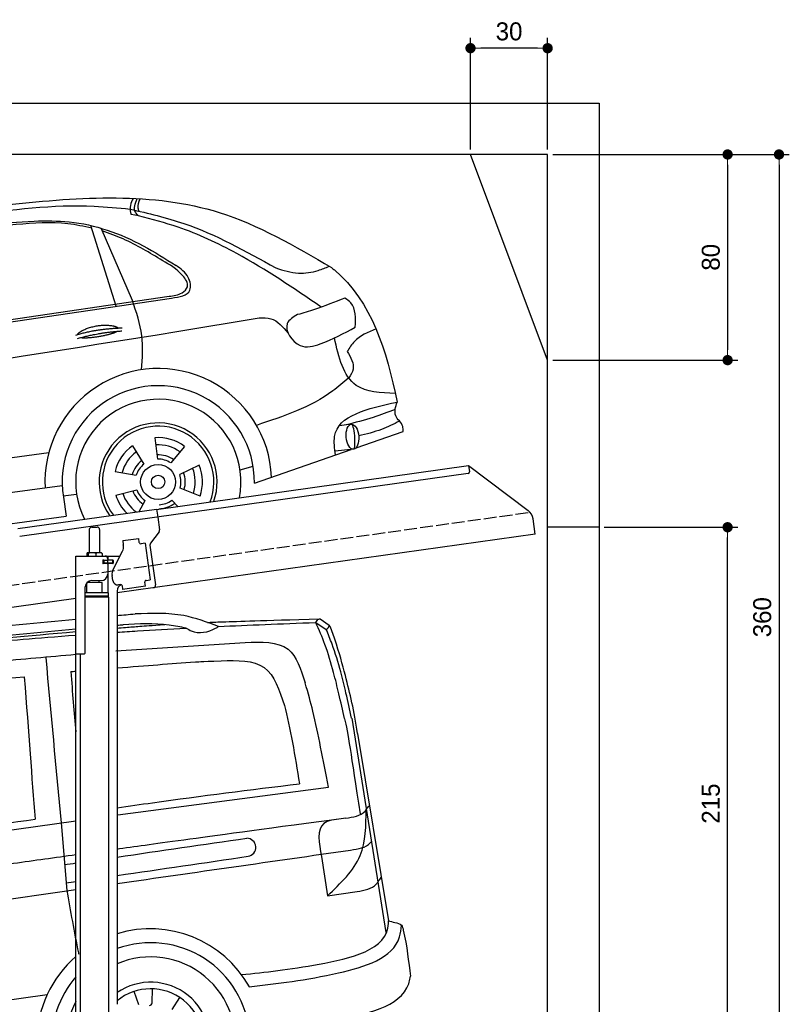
# Model space of a CAD drawing. Extents: x -311 to 6440, y -894 to 5974.
# Tile 5 of 5: x 3446 to 6440, y 2144 to 5974. Entities that reach past the tile are written whole.
import ezdxf

# ---------------------------------------------------------------- set-up
doc = ezdxf.new("R2010")
doc.units = 0
doc.header["$LTSCALE"] = 10
doc.header["$MEASUREMENT"] = 0
doc.linetypes.add('GEN3', pattern=[6.25, 5, -1.25])
doc.layers.get('0').update_dxf_attribs({"linetype": 'CONTINUOUS'})
doc.layers.get('DEFPOINTS').update_dxf_attribs({"linetype": 'CONTINUOUS'})
for name, color, linetype in [('3', 6, 'GEN3'), ('CAR', 1, 'CONTINUOUS'), ('SICHTBARE_KANTEN_DIN_', 7, 'CONTINUOUS')]:
    doc.layers.add(name, color=color, linetype=linetype)
doc.layers.add('AM_0', color=7, linetype='CONTINUOUS', lineweight=30)
doc.layers.add('AM_5', color=3, linetype='CONTINUOUS', lineweight=15)
doc.dimstyles.new('KLAUS_DXF', dxfattribs={"dimscale": 20, "dimtxt": 3.5, "dimasz": 2, "dimexe": 2, "dimexo": 1, "dimgap": 1.5, "dimtad": 1, "dimlfac": 0.1, "dimdsep": 46, "dimtxsty": 'STANDARD', "dimblk": 'DOT', "dimcen": 2, "dimclrd": 256, "dimclre": 256, "dimclrt": 2, "dimadec": 0, "dimazin": 0, "dimtfac": 1, "dimtmove": 2, "dimatfit": 3, "dimfxl": 1, "dimtolj": 1, "dimarcsym": 0})

# ---------------------------------------------------------------- blocks, each defined once
blk = doc.blocks.new('_DOT')
at = {"color": 0, "linetype": 'ByBlock'}
blk.add_line((-0.5, 0), (-1, 0), dxfattribs=at)
at = {"color": 0, "linetype": 'ByBlock', "const_width": 0.5}
blk.add_lwpolyline([(-0.25, 0, 1), (0.25, 0, 1)], format="xyb", close=True, dxfattribs=at)
blk = doc.blocks.new('*D5')
at = {"layer": 'AM_5', "lineweight": -2, "transparency": 16777216}
for p, q in [((5199.5, 5470), (5199.5, 5903.4)), ((5499.5, 5470), (5499.5, 5903.4)), ((5459.5, 5863.4), (5239.5, 5863.4))]:
    blk.add_line(p, q, dxfattribs=at)
at = {"layer": 'DEFPOINTS', "color": 0, "transparency": 16777216}
for p in [(5199.5, 5863.4), (5199.5, 5450), (5499.5, 5450)]:
    blk.add_point(p, dxfattribs=at)
at = {"layer": 'AM_5', "lineweight": -2, "transparency": 16777216, "xscale": 40, "yscale": 40, "zscale": 40, "rotation": 180}
blk.add_blockref('_DOT', (5199.5, 5863.4), dxfattribs=at)
at = {"layer": 'AM_5', "lineweight": -2, "transparency": 16777216, "xscale": 40, "yscale": 40, "zscale": 40}
blk.add_blockref('_DOT', (5499.5, 5863.4), dxfattribs=at)
at = {"layer": 'AM_5', "color": 2, "transparency": 16777216, "insert": (5349.5, 5928.4), "char_height": 70, "attachment_point": 5}
blk.add_mtext('\\A1;30', dxfattribs=at)
blk = doc.blocks.new('*D7')
at = {"layer": 'AM_5', "lineweight": -2, "transparency": 16777216}
for p, q in [((5519.5, 5450), (6239.5, 5450)), ((6199.5, 5410), (6199.5, 4690)), ((5519.5, 4650), (6239.5, 4650))]:
    blk.add_line(p, q, dxfattribs=at)
at = {"layer": 'DEFPOINTS', "color": 0, "transparency": 16777216}
for p in [(5499.5, 5450), (5499.5, 4650), (6199.5, 4650)]:
    blk.add_point(p, dxfattribs=at)
at = {"layer": 'AM_5', "lineweight": -2, "transparency": 16777216, "xscale": 40, "yscale": 40, "zscale": 40}
for p, rotation in [((6199.5, 5450), 90), ((6199.5, 4650), 270)]:
    blk.add_blockref('_DOT', p, dxfattribs=dict(at, rotation=rotation))
at = {"layer": 'AM_5', "color": 2, "transparency": 16777216, "insert": (6134.5, 5050), "char_height": 70, "attachment_point": 5, "rotation": 90}
blk.add_mtext('\\A1;80', dxfattribs=at)
blk = doc.blocks.new('*D9')
at = {"layer": 'AM_5', "lineweight": -2, "transparency": 16777216}
for p, q in [((179.5, 2850), (-240.5, 2850)), ((-200.5, 1890), (-200.5, 2810)), ((5479.5, 1850), (-240.5, 1850))]:
    blk.add_line(p, q, dxfattribs=at)
at = {"layer": 'DEFPOINTS', "color": 0, "transparency": 16777216}
for p in [(-200.5, 2850), (199.5, 2850), (5499.5, 1850)]:
    blk.add_point(p, dxfattribs=at)
at = {"layer": 'AM_5', "lineweight": -2, "transparency": 16777216, "xscale": 40, "yscale": 40, "zscale": 40}
for p, rotation in [((-200.5, 2850), 90), ((-200.5, 1850), 270)]:
    blk.add_blockref('_DOT', p, dxfattribs=dict(at, rotation=rotation))
at = {"layer": 'AM_5', "color": 2, "transparency": 16777216, "insert": (-265.5, 2350), "char_height": 70, "attachment_point": 5, "rotation": 90}
blk.add_mtext('\\A1;100', dxfattribs=at)
blk = doc.blocks.new('*D10')
at = {"layer": 'AM_5', "lineweight": -2, "transparency": 16777216}
for p, q in [((5719.5, 4000), (6239.5, 4000)), ((6199.5, 1890), (6199.5, 3960)), ((6219.5, 1850), (6239.5, 1850))]:
    blk.add_line(p, q, dxfattribs=at)
at = {"layer": 'DEFPOINTS', "color": 0, "transparency": 16777216}
for p in [(5699.5, 4000), (6199.5, 4000), (6199.5, 1850)]:
    blk.add_point(p, dxfattribs=at)
at = {"layer": 'AM_5', "lineweight": -2, "transparency": 16777216, "xscale": 40, "yscale": 40, "zscale": 40}
for p, rotation in [((6199.5, 4000), 90), ((6199.5, 1850), 270)]:
    blk.add_blockref('_DOT', p, dxfattribs=dict(at, rotation=rotation))
at = {"layer": 'AM_5', "color": 2, "transparency": 16777216, "insert": (6134.5, 2925), "char_height": 70, "attachment_point": 5, "rotation": 90}
blk.add_mtext('\\A1;215', dxfattribs=at)
blk = doc.blocks.new('*D13')
at = {"layer": 'AM_5', "lineweight": -2, "transparency": 16777216}
for p, q in [((5519.5, 5450), (6439.5, 5450)), ((6399.5, 5410), (6399.5, 1890)), ((6019.5, 1850), (6439.5, 1850))]:
    blk.add_line(p, q, dxfattribs=at)
at = {"layer": 'DEFPOINTS', "color": 0, "transparency": 16777216}
for p in [(5499.5, 5450), (5999.5, 1850), (6399.5, 1850)]:
    blk.add_point(p, dxfattribs=at)
at = {"layer": 'AM_5', "lineweight": -2, "transparency": 16777216, "xscale": 40, "yscale": 40, "zscale": 40}
for p, rotation in [((6399.5, 5450), 90), ((6399.5, 1850), 270)]:
    blk.add_blockref('_DOT', p, dxfattribs=dict(at, rotation=rotation))
at = {"layer": 'AM_5', "color": 2, "transparency": 16777216, "insert": (6334.5, 3650), "char_height": 70, "attachment_point": 5, "rotation": 90}
blk.add_mtext('\\A1;360', dxfattribs=at)
blk = doc.blocks.new('Van200_EG')
at = {"layer": 'CAR'}
for p, q in [((30577.2, 3274.5), (30618, 3246.9)), ((30593.7, 3288.9), (30629.8, 3264.3)), ((29798.8, 3163.7), (30302.2, 3196.8)), ((30717.4, 2901.7), (30849.4, 2067.9)), ((30739.2, 2842), (30859.6, 2114.5)), ((29806.7, 2526.4), (30626.6, 2634.3)), ((27323.7, 2171.9), (29644.2, 2503.2)), ((29586.9, 2494.7), (29608.7, 2232.5)), ((29804.2, 2526), (29806.7, 2526.4)), ((30598.8, 2363.8), (30622.8, 2211.6)), ((30622.8, 2211.6), (30738.1, 2227.8)), ((29888.3, 1787), (29871.3, 1839.3)), ((29940.3, 1794.3), (29942.2, 1849.3)), ((27543.2, 1548.8), (29532.8, 1827.8)), ((30018.2, 1769.4), (30048.5, 1815.3))]:
    blk.add_line(p, q, dxfattribs=at)
for centre, radius, start, end in [((30308.6, 2399.7), 35.3, 278.266, 89.7479), ((29933.4, 1641.2), 441.9, 29.2479, 106.9984), ((29935.3, 1643.1), 385.6, 4.5254, 109.8845), ((29933.4, 1641.2), 441.9, 130.8756, 179.48), ((29935, 1643.4), 330.2, 347.4042, 113.3452), ((29935.3, 1643.1), 385.6, 139.032, 183.3106), ((29935, 1643.4), 231.7, 337.9146, 124.3813), ((29935, 1643.4), 206, 333.6849, 129.4239), ((29935, 1643.4), 330.2, 151.7436, 208.2564), ((29930.3, 1794.7), 10, 271.7882, 358)]:
    blk.add_arc(centre, radius, start, end, dxfattribs=at)
for points in [[(29804.2, 3301.7), (29827.5, 3303.7), (29850.8, 3305.7), (29874.2, 3307.7)], [(29804.2, 3263.8), (29811.9, 3264.5), (29819.7, 3265.2), (29827.5, 3265.9)], [(29837.3, 3255.3), (29855.7, 3256.8), (29874.1, 3258.3), (29892.5, 3259.8)], [(29892.5, 3259.8), (29914.2, 3261.2), (29936, 3262.6), (29990.2, 3266.1)], [(30198.6, 3258.8), (30315, 3264.3), (30440.2, 3269.5), (30577.2, 3274.5)], [(29804.2, 3252.5), (29815, 3253.4), (29826.1, 3254.3), (29837.3, 3255.3)], [(29804.2, 3236.6), (29829.6, 3238.3), (29856.1, 3240.1), (29883.8, 3241.9)], [(29883.8, 3241.9), (29944.6, 3245.6), (30007.5, 3249.2), (30073.3, 3252.6)], [(29526.7, 3137.7), (29546.5, 2923.6), (29566.3, 2709.6), (29586.1, 2495.6)], [(29623.8, 3083.4), (29630.5, 3084), (29637.3, 3084.5), (29644.2, 3085.1)], [(29623.8, 3083.4), (29630.6, 3002.4), (29637.4, 2923.9), (29644.2, 2848.6)], [(29443.4, 3062.9), (29460.4, 2841.4), (29471.9, 2671.9), (29486, 2509.3)], [(30455.1, 2952.1), (30478, 2865.6), (30496.6, 2754), (30513.2, 2647)], [(30688.5, 2899.4), (30703.1, 2849.6), (30712.6, 2763.6), (30749.7, 2530)], [(29804.2, 2361.8), (29974.8, 2386.6), (30137.8, 2411.5), (30308.7, 2434.9)], [(29804.2, 2258.9), (30106.7, 2302.3), (30409.3, 2345.7), (30711.9, 2389.1)], [(29599.5, 2332.8), (29614.5, 2334.8), (29629.4, 2336.9), (29644.2, 2339)], [(29804.2, 2290.2), (29976.1, 2315.2), (30143.2, 2339.6), (30313.6, 2364.8)], [(29606.2, 2261.5), (29618.9, 2263.3), (29631.6, 2265.2), (29644.2, 2267)], [(27340.4, 1905.5), (28108.3, 2015.7), (28876.3, 2125.8), (29644.2, 2236)]]:
    blk.add_open_spline(points, degree=3, dxfattribs=at)
for points, knots in [([(30198.6, 3258.8), (30154.1, 3275.5), (30049.9, 3314.6), (29938.2, 3310.2), (29874.2, 3307.7)], [0, 0, 0, 0, 141.325743, 331.027456, 331.027456, 331.027456, 331.027456]), ([(28241.2, 3113.3), (28387, 3133.2), (28707.9, 3176.9), (29174.7, 3243.1), (29497.3, 3274.4), (29644.2, 3287.6)], [0, 0, 0, 0, 441.664894, 971.537427, 1413.986548, 1413.986548, 1413.986548, 1413.986548]), ([(30073.3, 3252.6), (30051.2, 3256.9), (29970.3, 3272.8), (29887.6, 3268.8), (29827.5, 3265.9)], [0, 0, 0, 0, 67.469785, 246.836251, 246.836251, 246.836251, 246.836251]), ([(30073.3, 3252.6), (30079.7, 3248.5), (30112.9, 3227.1), (30164.6, 3237.3), (30195, 3256.5), (30198.6, 3258.8)], [0, 0, 0, 0, 22.595416, 117.648693, 130.804633, 130.804633, 130.804633, 130.804633]), ([(30156.5, 3274.5), (30166.3, 3275.1), (30257.7, 3278.9), (30355.4, 3281.1), (30593.7, 3288.9)], [253.741883, 253.741883, 253.741883, 253.741883, 322.989321, 518.291981, 518.291981, 518.291981, 518.291981]), ([(30577.2, 3274.5), (30580.3, 3280.1), (30584.3, 3287.3), (30591.9, 3288.6), (30593.7, 3288.9)], [0, 0, 0, 0, 17.428486, 22.636983, 22.636983, 22.636983, 22.636983]), ([(30688.2, 2900.4), (30681.4, 2932.8), (30668.7, 2992.9), (30644.5, 3089.3), (30617.2, 3182.9), (30589.6, 3246.1), (30577.2, 3274.5)], [0, 0, 0, 0, 99.320792, 184.369174, 298.124336, 391.159873, 391.159873, 391.159873, 391.159873]), ([(30618, 3246.7), (30621.9, 3250.2), (30627.3, 3255.3), (30629.2, 3262.3), (30629.8, 3264.3)], [0, 0, 0, 0, 15.273627, 21.496643, 21.496643, 21.496643, 21.496643]), ([(30739.2, 2842), (30726.3, 2934), (30702.5, 3030.4), (30663.9, 3174.5), (30637.8, 3249.3), (30629.8, 3264.3)], [0, 0, 0, 0, 234.896423, 370.689504, 421.512982, 421.512982, 421.512982, 421.512982]), ([(28059.6, 3015.8), (28153.3, 3033.9), (28553.4, 3110.3), (29067.5, 3176.3), (29488.3, 3213.8), (29644.2, 3225.3)], [37.963752, 37.963752, 37.963752, 37.963752, 324.409822, 1259.924276, 1590.366794, 1590.366794, 1590.366794, 1590.366794]), ([(28138.7, 3051), (28199.5, 3061.8), (28542.5, 3121), (29023.8, 3183.1), (29445.1, 3221.8), (29644.2, 3238.9)], [171.842484, 171.842484, 171.842484, 171.842484, 357.110137, 1216.113521, 1626.446413, 1626.446413, 1626.446413, 1626.446413]), ([(28297.6, 3085.6), (28427.4, 3105.7), (28729.6, 3152.6), (29178.8, 3206.1), (29498.2, 3236.2), (29644.2, 3249.4)], [0, 0, 0, 0, 394.255479, 917.126864, 1356.81106, 1356.81106, 1356.81106, 1356.81106]), ([(30715.7, 2902.3), (30708.9, 2934.7), (30696.2, 2994.8), (30672.1, 3091.2), (30647.7, 3174.6), (30625.4, 3228.6), (30618, 3246.9)], [0, 0, 0, 0, 99.320792, 184.369174, 298.124336, 359.504265, 359.504265, 359.504265, 359.504265]), ([(30302.2, 3196.8), (30365.9, 3199.1), (30484.9, 3203.2), (30519.3, 3091.4), (30535.3, 3039.5)], [0, 0, 0, 0, 168.99942, 315.572798, 315.572798, 315.572798, 315.572798]), ([(28049.8, 2946.7), (28168.9, 2967.7), (28593.7, 3042.7), (29126.5, 3105.3), (29540, 3141.7), (29644.2, 3150.6)], [0, 0, 0, 0, 362.531789, 1294.156043, 1607.848213, 1607.848213, 1607.848213, 1607.848213]), ([(29804.2, 3097.7), (29861, 3102.1), (29977.5, 3111), (30062.6, 3119.4), (30124.4, 3122.1), (30209.3, 3125.6)], [203.451852, 203.451852, 203.451852, 203.451852, 394.884581, 610.194596, 641.703175, 641.703175, 641.703175, 641.703175]), ([(30209.3, 3125.6), (30272.3, 3127), (30397.3, 3129.8), (30435.9, 3011.1), (30455.1, 2952.1)], [0, 0, 0, 0, 168.99942, 335.779218, 335.779218, 335.779218, 335.779218]), ([(28540.1, 2956.2), (28668.2, 2977.5), (28967.5, 3027.2), (29270.2, 3049.9), (29443.4, 3062.9)], [0, 0, 0, 0, 389.325694, 909.952043, 909.952043, 909.952043, 909.952043]), ([(30626.6, 2634.3), (30604.8, 2744.4), (30580, 2877.2), (30548.3, 2997.9), (30535.3, 3039.5)], [0, 0, 0, 0, 290.459213, 404.432115, 404.432115, 404.432115, 404.432115]), ([(29804.2, 2553.6), (29850.1, 2560.3), (30086.1, 2594.2), (30322.7, 2623.5), (30513.2, 2647)], [132.940063, 132.940063, 132.940063, 132.940063, 272.141647, 848.169641, 848.169641, 848.169641, 848.169641]), ([(30622.8, 2211.6), (30673.9, 2259.9), (30770.8, 2351.5), (30772.4, 2484.1), (30773.2, 2546.8)], [0, 0, 0, 0, 201.341385, 381.716335, 381.716335, 381.716335, 381.716335]), ([(30693.9, 2513.3), (30722.7, 2517.2), (30756, 2521.8), (30777.3, 2552.7), (30784.8, 2561.7), (30784.8, 2561.7)], [0, 0, 0, 0, 79.596131, 92.046017, 111.203029, 111.203029, 111.203029, 111.203029]), ([(28578.6, 2377.9), (28700, 2396.8), (29002, 2443.7), (29304.8, 2484.8), (29486, 2509.3)], [0, 0, 0, 0, 368.478841, 916.844242, 916.844242, 916.844242, 916.844242]), ([(30693.9, 2513.3), (30103.7, 2434.3), (29955.5, 2413.3), (29807.3, 2392.8), (29804.2, 2392.4)], [0, 0, 0, 0, 439.230717, 448.819345, 448.819345, 448.819345, 448.819345]), ([(30676.1, 2510.7), (30649.7, 2507.6), (30575.3, 2498.6), (30589.6, 2416.7), (30598.8, 2363.8)], [0, 0, 0, 0, 70.404192, 199.062703, 199.062703, 199.062703, 199.062703]), ([(30711.9, 2389.1), (30742.9, 2393.7), (30774.3, 2398), (30791.8, 2421), (30793.2, 2423)], [0, 0, 0, 0, 79.596131, 86.822489, 86.822489, 86.822489, 86.822489]), ([(29644.2, 2370.4), (29563.3, 2359.2), (29199.9, 2308.9), (28435.2, 2185.7), (27759.5, 2072.4), (27329.3, 1981)], [610.333286, 610.333286, 610.333286, 610.333286, 855.344026, 1711.653293, 2948.481072, 2948.481072, 2948.481072, 2948.481072]), ([(30738.1, 2227.8), (30766.7, 2233.2), (30800, 2237.8), (30821.3, 2268.7), (30827.8, 2277), (30831.7, 2282)], [0, 0, 0, 0, 79.596131, 92.046017, 111.203029, 111.203029, 111.203029, 111.203029]), ([(29609, 2233.5), (29622.9, 2152.1), (29637.2, 2068.9), (29654.5, 1986.2), (29654.9, 1984.3)], [0, 0, 0, 0, 247.578615, 253.374978, 253.374978, 253.374978, 253.374978]), ([(30288.1, 1904.6), (30380.3, 1914.3), (30567.2, 1934), (30862.8, 2001.8), (30859.7, 2110.7), (30859.6, 2114.5)], [0, 0, 0, 0, 304.498419, 617.213213, 628.527956, 628.527956, 628.527956, 628.527956]), ([(30859.6, 2114.5), (30867.8, 2112), (30884.5, 2106.9), (30912.2, 2101.8), (30930.9, 2021.1), (30938.3, 1956.3), (30945, 1898)], [0, 0, 0, 0, 26.570962, 53.720792, 73.875724, 256.158299, 256.158299, 256.158299, 256.158299]), ([(30318.3, 1857.2), (30428, 1869.9), (30623.5, 1892.5), (30896.1, 1972.4), (30908.6, 2080.8), (30910.4, 2095.9)], [0, 0, 0, 0, 351.757388, 627.204977, 671.745957, 671.745957, 671.745957, 671.745957]), ([(30319.7, 1673.5), (30430.9, 1689), (30636.6, 1717.5), (30929.7, 1788.5), (30944.5, 1894.3), (30945, 1898)], [0, 0, 0, 0, 362.689012, 670.396702, 681.362593, 681.362593, 681.362593, 681.362593])]:
    blk.add_open_spline(points, degree=3, knots=knots, dxfattribs=at)
blk = doc.blocks.new('Car_K')
at = {"layer": 'CAR'}
for p, q in [((6251.6, 3328.5), (6222.3, 3334.3)), ((6164.8, 2977.2), (6066.2, 3291.5)), ((6227.4, 2999.5), (6106, 3280.8)), ((4395.3, 2725.6), (6371, 3016)), ((4457.7, 2723.8), (6379.4, 3009)), ((6400, 2878.8), (6721.1, 2932)), ((7078, 2518.3), (7033.7, 2512.4)), ((7097.5, 2427), (7280.2, 2490.6)), ((6314.8, 2466), (6325.8, 2382.9)), ((6228, 2434.9), (6272.4, 2363.7)), ((6430.7, 2432.2), (6376.7, 2368)), ((6702.2, 2289.4), (7078.6, 2420.4)), ((7088.7, 2421.6), (7015.7, 2413.2)), ((3981.4, 2150.9), (5902.5, 2408.8)), ((6487.1, 2359.3), (6411.4, 2323.1)), ((6646.2, 2340.6), (6697.1, 2356)), ((6160, 2335.1), (6242.5, 2319.9)), ((5954.6, 2278.4), (3966.6, 2017.9)), ((6162.8, 2243), (6244.2, 2263.2)), ((6490.7, 2238.6), (6413, 2270.1)), ((5958.2, 2240.3), (6010.5, 2246.7)), ((5959, 2235.1), (5969.5, 2160.9)), ((6404.1, 2198.9), (6381, 2223.2)), ((6253.6, 2178.8), (6276.6, 2221.2)), ((3987.9, 1892.3), (5969.5, 2160.9))]:
    blk.add_line(p, q, dxfattribs=at)
for radius in [67.9, 26.2]:
    blk.add_circle((6327.5, 2294.1), radius, dxfattribs=at)
for centre, radius, start, end in [((6328.2, 2294.5), 440.8, 2.3474, 183.225), ((6328.2, 2294.5), 373.9, 359.2176, 189.1412), ((6328.2, 2294.5), 321.3, 348.8956, 206.9157), ((6327.5, 2294.1), 229.5, 340.8187, 214.9011), ((6327.5, 2294.1), 216.8, 339.0715, 216.627), ((6327.5, 2294.1), 172.4, 53.2193, 94.2205), ((6327.5, 2294.1), 172.4, 125.2193, 166.2205), ((6327.5, 2294.1), 144.5, 53.86, 93.5798), ((6327.5, 2294.1), 144.5, 125.86, 165.5798), ((6328.2, 2294.5), 104.9, 127.8414, 164.3757), ((6328.2, 2294.5), 104.9, 55.5455, 92.5344), ((6327.5, 2294.1), 88.8, 56.352, 91.0878), ((6327.5, 2294.1), 88.8, 128.352, 163.0878), ((6327.5, 2294.1), 144.5, 341.86, 21.5798), ((6327.5, 2294.1), 172.4, 341.2193, 22.2205), ((6327.5, 2294.1), 88.8, 344.352, 19.0878), ((6328.2, 2294.5), 104.9, 342.9932, 20.0652), ((6327.5, 2294.1), 88.8, 200.352, 235.0878), ((6327.5, 2294.1), 172.4, 197.2193, 225.0433), ((6327.5, 2294.1), 144.5, 197.86, 233.9391), ((6328.2, 2294.5), 104.9, 199.4717, 235.8081), ((6327.5, 2294.1), 88.8, 272.352, 307.0878), ((6328.2, 2294.5), 104.9, 270.9476, 307.6161)]:
    blk.add_arc(centre, radius, start, end, dxfattribs=at)
blk.add_ellipse((7083.4, 2469.9), major_axis=(3.9, -48.6), ratio=0.501954, dxfattribs=at)
blk.add_ellipse((7084.2, 2470), major_axis=(-3.9, 48.6), ratio=0.168571, start_param=3.202195, end_param=6.343787, dxfattribs=at)
for points, degree, knots in [([(4960.4, 3268.4), (5220.3, 3306.4), (5747.3, 3383.4), (6478.6, 3434.2), (6859.6, 3211.3), (7001.7, 3128.2)], 3, [0, 0, 0, 0, 795.09308, 1612.404872, 2098.463299, 2098.463299, 2098.463299, 2098.463299]), ([(5597.3, 3332.3), (5757.8, 3353.3), (5965, 3380.3), (6172, 3360), (6218.7, 3355.4)], 3, [0, 0, 0, 0, 482.524461, 623.054485, 623.054485, 623.054485, 623.054485]), ([(6230.2, 3397), (6226.2, 3388.1), (6218.4, 3370.6), (6217.5, 3347.9), (6221.5, 3336.7), (6222.3, 3334.3)], 3, [0, 0, 0, 0, 29.24014, 57.403103, 64.873278, 64.873278, 64.873278, 64.873278]), ([(6251.6, 3328.5), (6246.9, 3333.1), (6228.6, 3350.7), (6238.7, 3376.8), (6246.3, 3396.3)], 3, [0, 0, 0, 0, 18.755669, 72.745333, 72.745333, 72.745333, 72.745333]), ([(6253.7, 3347.2), (6252.2, 3350.9), (6246.1, 3366.6), (6252.6, 3383), (6257.6, 3395.6)], 3, [0, 0, 0, 0, 11.706548, 49.786773, 49.786773, 49.786773, 49.786773]), ([(6218.7, 3355.4), (6289.3, 3338.9), (6488.9, 3292.1), (6668.7, 3191.7), (6784.9, 3126.8)], 3, [0, 0, 0, 0, 216.617018, 612.994024, 612.994024, 612.994024, 612.994024]), ([(4486.6, 2990.7), (4545.8, 3035.8), (4651.4, 3116.2), (4859.3, 3171.2), (5126.1, 3235.8), (5464.3, 3284.2), (5722.9, 3301), (5845.3, 3309)], 3, [0, 0, 0, 0, 220.805775, 393.417908, 637.451139, 1046.907631, 1414.974246, 1414.974246, 1414.974246, 1414.974246]), ([(6069.6, 3280.7), (6038.8, 3288), (5942.4, 3308.2), (5768.6, 3294.5), (5586.9, 3281.8), (5471.6, 3269.2), (5429.6, 3264.6)], 3, [41.799079, 41.799079, 41.799079, 41.799079, 136.523198, 337.310325, 558.263041, 685.022454, 685.022454, 685.022454, 685.022454]), ([(5845.3, 3309), (5891.1, 3309.7), (6037.8, 3311.7), (6228.6, 3242.9), (6355.3, 3162.5), (6397.2, 3136)], 3, [0, 0, 0, 0, 136.913576, 439.008029, 587.851019, 587.851019, 587.851019, 587.851019]), ([(6962, 2973.9), (6854.9, 3047), (6678.6, 3167.2), (6435.7, 3281.1), (6303.2, 3315.2), (6251.6, 3328.5)], 3, [0, 0, 0, 0, 388.888323, 639.530882, 799.103011, 799.103011, 799.103011, 799.103011]), ([(6345.3, 3154.6), (6295.1, 3185.2), (6220, 3230.8), (6137.6, 3260.7), (6110.4, 3270.6)], 3, [0, 0, 0, 0, 175.790338, 262.536589, 262.536589, 262.536589, 262.536589]), ([(6371, 3016), (6388.2, 3018.1), (6415.7, 3021.6), (6452, 3057), (6412.6, 3116.7), (6372.3, 3139.4), (6345.3, 3154.6)], 3, [0, 0, 0, 0, 51.553973, 82.995085, 130.366625, 226.749074, 226.749074, 226.749074, 226.749074]), ([(6379.4, 3009), (6410.9, 3013.8), (6462.8, 3021.8), (6447.5, 3100.7), (6415.4, 3123.2), (6397.2, 3136)], 3, [0, 0, 0, 0, 78.119579, 128.2441, 194.566021, 194.566021, 194.566021, 194.566021]), ([(6784.9, 3126.8), (6814.2, 3117.2), (6868.4, 3099.5), (6941.3, 3111.8), (6979.4, 3127.2), (6993.7, 3132.9)], 3, [0, 0, 0, 0, 91.341985, 168.592505, 214.832146, 214.832146, 214.832146, 214.832146]), ([(7001.7, 3128.2), (7005.6, 3125), (7157.9, 3000.5), (7215.5, 2805.5), (7257.5, 2604.7)], 3, [0, 0, 0, 0, 15.036615, 589.271901, 589.271901, 589.271901, 589.271901]), ([(6263.4, 2730.5), (6266.6, 2774.9), (6273.1, 2867), (6243, 2954.3), (6227.4, 2999.5)], 3, [0, 0, 0, 0, 132.240957, 273.943093, 273.943093, 273.943093, 273.943093]), ([(7053.5, 3009.3), (7014.7, 2993.7), (6954.4, 2969.4), (6892.1, 2951.2), (6870, 2944.7)], 3, [0, 0, 0, 0, 125.442917, 194.674449, 194.674449, 194.674449, 194.674449]), ([(7094.4, 2896), (7096, 2931.7), (7098.1, 2978.9), (7062.2, 3003.4), (7053.5, 3009.3)], 3, [0, 0, 0, 0, 95.768478, 126.246125, 126.246125, 126.246125, 126.246125]), ([(6721.1, 2932), (6736.6, 2932.4), (6782.5, 2933.5), (6813.2, 2896.8), (6833.7, 2872.3)], 3, [0, 0, 0, 0, 44.647461, 133.10462, 133.10462, 133.10462, 133.10462]), ([(6870, 2944.7), (6852.9, 2934.7), (6803.9, 2906.2), (6870.6, 2803.9), (6984.7, 2837.1), (7050.9, 2872.6), (7094.4, 2896)], 3, [0, 0, 0, 0, 52.903265, 151.334808, 229.980054, 381.029092, 381.029092, 381.029092, 381.029092]), ([(3091.3, 2219.7), (3169.4, 2269.8), (3429.6, 2436.6), (4576, 2588.6), (5593.2, 2750.5), (6400, 2878.8)], 3, [0, 0, 0, 0, 276.230985, 920.854723, 3391.651354, 3391.651354, 3391.651354, 3391.651354]), ([(6014.1, 2867), (6017.5, 2875.2), (6041.7, 2892.6), (6095.5, 2909.5), (6142.4, 2906.4), (6167.5, 2897.5), (6172.8, 2892.9), (6173, 2892.7)], 5, [0.0314681, 0.0314681, 0.0314681, 0.0314681, 0.0314681, 0.0314681, 0.300106, 0.500106, 0.5095952, 0.5095952, 0.5095952, 0.5095952, 0.5095952, 0.5095952]), ([(6169.7, 2880.1), (6166.3, 2877.9), (6149.5, 2869.6), (6116.3, 2861), (6070, 2853.2), (6038.6, 2852.3), (6025.3, 2854.9)], 5, [0.6133618, 0.6133618, 0.6133618, 0.6133618, 0.6133618, 0.6133618, 0.700106, 0.9252293, 0.9252293, 0.9252293, 0.9252293, 0.9252293, 0.9252293]), ([(7175.1, 2889.2), (7144, 2876.3), (7097.8, 2857.1), (7072, 2815.5), (7063.5, 2801.9)], 3, [0, 0, 0, 0, 97.204919, 144.463419, 144.463419, 144.463419, 144.463419]), ([(7250.4, 2638), (7193.2, 2640.7), (7061.6, 2646.7), (7030.5, 2779.2), (7013, 2854.2)], 3, [0, 0, 0, 0, 155.770402, 358.836919, 358.836919, 358.836919, 358.836919]), ([(7063.5, 2801.9), (7077, 2778.2), (7097.4, 2742.3), (7076.2, 2709.6), (7069, 2698.4)], 3, [0, 0, 0, 0, 73.173803, 110.898164, 110.898164, 110.898164, 110.898164]), ([(7069, 2698.4), (7048.7, 2681), (6945.9, 2592.6), (6815.2, 2549.1), (6710.3, 2514.2)], 3, [0, 0, 0, 0, 79.931742, 405.379961, 405.379961, 405.379961, 405.379961]), ([(7017.6, 2399.2), (7014.1, 2424.5), (6997.2, 2547.2), (7142.3, 2579.3), (7257.5, 2604.7)], 3, [0, 0, 0, 0, 72.166123, 349.847067, 349.847067, 349.847067, 349.847067]), ([(7280.2, 2490.6), (7280.4, 2497.2), (7281.2, 2520.9), (7239.5, 2549.6), (7251.4, 2586), (7257.5, 2604.7)], 3, [0, 0, 0, 0, 19.254038, 69.185953, 122.618833, 122.618833, 122.618833, 122.618833]), ([(7249.7, 2576.3), (7221.3, 2565.4), (7158.7, 2541.4), (7093.9, 2524.8), (7058.5, 2515.7)], 3, [0, 0, 0, 0, 91.392243, 200.73761, 200.73761, 200.73761, 200.73761]), ([(7266.4, 2530.5), (7243.6, 2519.1), (7192.9, 2493.8), (7137.9, 2480.2), (7107.7, 2472.8)], 3, [0, 0, 0, 0, 76.497102, 169.362963, 169.362963, 169.362963, 169.362963])]:
    blk.add_open_spline(points, degree=degree, knots=knots, dxfattribs=at)
for points in [[(6008.1, 2865), (6081.4, 2889.7), (6187.9, 2893.3)], [(6014.6, 2851.8), (6086.7, 2874), (6187, 2881.6)]]:
    blk.add_open_spline(points, degree=2, dxfattribs=at)

msp = doc.modelspace()

# ---------------------------------------------------------------- linework, layer by layer
for p, q in [((-0.481, 5650.005), (5699.503, 5650.005)), ((5699.503, 5650.005), (5699.503, 1850.005)), ((5499.51, 4650.005), (5199.51, 5450.005)), ((3978.526, 4069.409), (5191.605, 4239.896)), ((5191.605, 4239.896), (5195.084, 4215.139)), ((5191.605, 4239.896), (5423.542, 4065.119)), ((5190.829, 4209.492), (3979.731, 4039.283)), ((3438.691, 3994.55), (3978.387, 4070.399)), ((3978.387, 4070.399), (3982.702, 4039.701)), ((3979.731, 4039.283), (3445.976, 3964.269)), ((3982.702, 4039.701), (3989.78, 3989.338)), ((5451.216, 3973.433), (5442.964, 4032.146)), ((3716.715, 3990.64), (3716.715, 3900.64)), ((3726.715, 4000.64), (3746.715, 4000.64)), ((3756.715, 3990.64), (3756.715, 3900.64)), ((5699.503, 4000.005), (5499.51, 4000.005)), ((5451.216, 3973.433), (3824.715, 3744.844)), ((3846.658, 3947.873), (3909.044, 3956.641)), ((3846.658, 3947.873), (3848.884, 3932.029)), ((3911.271, 3940.797), (3909.044, 3956.641)), ((3987.863, 3981.928), (3954.55, 3937.719)), ((3808.53, 3833.529), (3846, 3907.069)), ((3849.474, 3927.83), (3848.884, 3932.029)), ((3911.271, 3940.797), (3911.41, 3939.807)), ((3917.058, 3935.551), (3918.048, 3935.69)), ((3933.892, 3937.917), (3918.048, 3935.69)), ((3933.892, 3937.917), (3953.933, 3795.319)), ((3952.633, 3930.309), (3974.325, 3775.968)), ((3664.715, 3887.64), (3836.1, 3887.64)), ((3664.715, 3507.64), (3664.715, 3887.64)), ((3706.798, 3898.184), (3706.798, 3887.64)), ((3727.496, 3900.64), (3709.522, 3900.64)), ((3712.538, 3898.184), (3712.538, 3887.64)), ((3754.543, 3900.64), (3727.496, 3900.64)), ((3742.455, 3898.184), (3742.455, 3887.64)), ((3764.215, 3900.64), (3754.543, 3900.64)), ((3766.632, 3898.184), (3766.632, 3887.64)), ((3773.361, 3871.64), (3769.715, 3871.64)), ((3770.715, 3861.785), (3770.715, 3868.994)), ((3773.361, 3871.64), (3785.715, 3871.64)), ((3773.715, 3871.64), (3773.715, 3859.64)), ((3787.715, 3871.64), (3785.715, 3871.64)), ((3787.715, 3871.64), (3788.715, 3871.64)), ((3788.715, 3877.64), (3788.715, 3874.64)), ((3789.439, 3871.64), (3788.715, 3871.64)), ((3788.715, 3859.64), (3788.715, 3871.64)), ((3806.991, 3871.64), (3789.439, 3871.64)), ((3789.715, 3872.14), (3789.715, 3887.64)), ((3808.715, 3872.14), (3789.715, 3872.14)), ((3806.991, 3871.64), (3807.715, 3871.64)), ((3807.715, 3859.64), (3807.715, 3871.64)), ((3809.715, 3871.14), (3809.715, 3860.14)), ((3807.715, 3859.64), (3769.849, 3859.64)), ((3785.715, 3859.14), (3773.361, 3859.14)), ((3788.715, 3856.14), (3788.715, 3817.64)), ((3789.715, 3744.659), (3789.715, 3859.14)), ((3808.715, 3859.14), (3789.715, 3859.14)), ((3725.715, 3792.64), (3763.715, 3792.64)), ((3754.717, 3784.49), (3754.715, 3792.64)), ((3807.839, 3792.963), (3805.056, 3812.769)), ((3938.089, 3793.092), (3937.099, 3792.953)), ((3938.089, 3793.092), (3953.933, 3795.319)), ((3700.715, 3510.64), (3700.715, 3767.64)), ((3766.713, 3784.641), (3706.713, 3783.885)), ((3706.715, 3744.688), (3706.713, 3783.885)), ((3718.723, 3784.037), (3718.715, 3791.64)), ((3766.713, 3744.643), (3766.713, 3784.641)), ((3838.35, 3777.055), (3830.428, 3775.941)), ((3843.997, 3772.799), (3846.085, 3757.945)), ((3935.209, 3770.471), (3846.085, 3757.945)), ((3932.843, 3787.305), (3932.982, 3786.315)), ((3935.209, 3770.471), (3932.982, 3786.315)), ((3664.715, 3722.357), (959.991, 3342.233)), ((3791.715, 3744.643), (3700.715, 3744.643)), ((3791.716, 3731.375), (3700.715, 3731.375)), ((3788.716, 3729.643), (3700.715, 3729.643)), ((3791.716, 3727.911), (3700.715, 3727.911)), ((3788.716, 3729.643), (3791.716, 3731.375)), ((3788.716, 3729.643), (3791.716, 3727.911)), ((3789.715, 3729.066), (3789.715, 3730.22)), ((3791.696, 3727.911), (3791.812, 1671.652)), ((3791.716, 3731.375), (3791.715, 3744.643)), ((3824.715, 3752.64), (3824.715, 2144.272)), ((3664.715, 1587.64), (3664.715, 3507.64)), ((3664.715, 3507.64), (3697.715, 3507.64)), ((3681.709, 3507.64), (3681.812, 1671.629))]:
    msp.add_line(p, q)
msp.add_polyline3d([(3843.994, 3772.803, 0), (3843.994, 3772.803, 0), (3843.994, 3772.813, 0), (3843.994, 3772.823, 0), (3843.994, 3772.833, 0), (3843.994, 3772.833, 0), (3843.994, 3772.843, 0), (3843.994, 3772.853, 0), (3843.984, 3772.863, 0), (3843.984, 3772.863, 0), (3843.984, 3772.873, 0), (3843.984, 3772.883, 0), (3843.984, 3772.893, 0), (3843.984, 3772.903, 0), (3843.984, 3772.903, 0), (3843.984, 3772.913, 0), (3843.974, 3772.923, 0), (3843.974, 3772.933, 0), (3843.974, 3772.933, 0), (3843.974, 3772.943, 0), (3843.974, 3772.953, 0), (3843.974, 3772.963, 0), (3843.974, 3772.963, 0), (3843.974, 3772.973, 0), (3843.964, 3772.983, 0), (3843.964, 3772.993, 0), (3843.964, 3773.003, 0), (3843.964, 3773.003, 0), (3843.964, 3773.013, 0), (3843.964, 3773.023, 0), (3843.964, 3773.033, 0), (3843.954, 3773.033, 0), (3843.954, 3773.043, 0), (3843.954, 3773.053, 0), (3843.954, 3773.063, 0), (3843.954, 3773.063, 0), (3843.954, 3773.073, 0), (3843.944, 3773.083, 0), (3843.944, 3773.093, 0), (3843.944, 3773.103, 0), (3843.944, 3773.103, 0), (3843.944, 3773.113, 0), (3843.944, 3773.123, 0), (3843.944, 3773.133, 0), (3843.934, 3773.133, 0), (3843.934, 3773.143, 0), (3843.934, 3773.153, 0), (3843.934, 3773.163, 0), (3843.934, 3773.163, 0), (3843.934, 3773.173, 0), (3843.924, 3773.183, 0), (3843.924, 3773.193, 0), (3843.924, 3773.203, 0), (3843.924, 3773.203, 0), (3843.924, 3773.213, 0), (3843.924, 3773.223, 0), (3843.914, 3773.233, 0), (3843.914, 3773.233, 0), (3843.914, 3773.243, 0), (3843.914, 3773.253, 0), (3843.914, 3773.263, 0), (3843.904, 3773.273, 0), (3843.904, 3773.273, 0), (3843.904, 3773.283, 0), (3843.904, 3773.293, 0), (3843.904, 3773.303, 0), (3843.894, 3773.303, 0), (3843.894, 3773.313, 0), (3843.894, 3773.323, 0), (3843.894, 3773.333, 0), (3843.894, 3773.333, 0), (3843.894, 3773.343, 0), (3843.884, 3773.353, 0), (3843.884, 3773.363, 0), (3843.884, 3773.373, 0), (3843.884, 3773.373, 0), (3843.884, 3773.383, 0), (3843.874, 3773.393, 0), (3843.874, 3773.403, 0), (3843.874, 3773.403, 0), (3843.874, 3773.413, 0), (3843.864, 3773.423, 0), (3843.864, 3773.433, 0), (3843.864, 3773.433, 0), (3843.864, 3773.443, 0), (3843.864, 3773.453, 0), (3843.854, 3773.463, 0), (3843.854, 3773.473, 0), (3843.854, 3773.473, 0), (3843.854, 3773.483, 0), (3843.854, 3773.493, 0), (3843.844, 3773.503, 0), (3843.844, 3773.503, 0), (3843.844, 3773.513, 0), (3843.844, 3773.523, 0), (3843.834, 3773.533, 0), (3843.834, 3773.533, 0), (3843.834, 3773.543, 0), (3843.834, 3773.553, 0), (3843.824, 3773.563, 0), (3843.824, 3773.573, 0), (3843.824, 3773.573, 0), (3843.824, 3773.583, 0), (3843.824, 3773.593, 0), (3843.814, 3773.603, 0), (3843.814, 3773.603, 0), (3843.814, 3773.613, 0), (3843.814, 3773.623, 0), (3843.804, 3773.633, 0), (3843.804, 3773.633, 0), (3843.804, 3773.643, 0), (3843.804, 3773.653, 0), (3843.794, 3773.663, 0), (3843.794, 3773.673, 0), (3843.794, 3773.673, 0), (3843.794, 3773.683, 0), (3843.784, 3773.693, 0), (3843.784, 3773.703, 0), (3843.784, 3773.703, 0), (3843.784, 3773.713, 0), (3843.774, 3773.723, 0), (3843.774, 3773.733, 0), (3843.774, 3773.733, 0), (3843.764, 3773.743, 0), (3843.764, 3773.753, 0), (3843.764, 3773.763, 0), (3843.764, 3773.763, 0), (3843.754, 3773.773, 0)])
for centre, radius, start, end in [((5190.133, 4214.443), 5, 278, 8), ((5393.451, 4025.187), 50, 8, 53), ((3726.715, 3990.64), 10, 90, 180), ((3746.715, 3990.64), 10, 0, 90), ((3979.877, 3987.946), 10, 323, 8), ((3814.815, 3922.959), 35, 333, 8), ((3916.362, 3940.503), 5, 188, 278), ((3962.536, 3931.701), 10, 143, 188), ((3715.184, 3893.096), 9.808, 138.356376, 148.753006), ((3710.037, 3897.934), 2.754, 100.76608, 142.434274), ((3709.58, 3898.547), 2.094, 44.84476, 91.561935), ((3705.54, 3894.088), 8.108, 30.33762, 47.053163), ((3727.405, 3853.271), 47.367, 71.474333, 108.335359), ((3754.472, 3869.304), 31.336, 67.161985, 112.719952), ((3761.182, 3895.234), 6.199, 28.413387, 60.706774), ((3770.715, 3871.64), 1, 48.590378, 221.409622), ((3767.715, 3868.994), 3, 0, 41.409622), ((3773.361, 3874.64), 3, 228.590378, 270), ((3778.715, 3877.64), 10, 0, 90), ((3785.715, 3874.64), 3, 270, 0), ((3808.715, 3871.14), 1, 0, 90), ((3770.715, 3859.14), 1, 138.590378, 311.409622), ((3767.715, 3861.785), 3, 318.590378, 0), ((3773.361, 3856.14), 3, 90, 131.409622), ((3785.715, 3856.14), 3, 0, 90), ((3839.715, 3817.64), 35, 153, 188), ((3808.715, 3860.14), 1, 270, 0), ((3725.715, 3767.64), 25, 90, 180), ((3763.715, 3817.64), 25, 270, 0), ((3827.644, 3795.747), 20, 188, 278), ((3937.794, 3788.001), 5, 98, 188), ((3849.715, 3752.64), 25, 108.64725, 180), ((3839.046, 3772.103), 5, 19.536959, 98), ((3964.422, 3774.576), 10, 278, 8), ((3697.715, 3510.64), 3, 270, 0)]:
    msp.add_arc(centre, radius, start, end)
at = {"layer": '3'}
msp.add_line((423.4, 3354.675), (5430.808, 4058.42), dxfattribs=at)
at = {"layer": 'SICHTBARE_KANTEN_DIN_'}
for p, q in [((5499.51, 5450.005), (199.472, 5450.005)), ((5499.51, -399.995), (5499.51, 5450.005))]:
    msp.add_line(p, q, dxfattribs=at)

# ---------------------------------------------------------------- block references
at = {"layer": 'AM_0'}
msp.add_blockref('Van200_EG', (-25979.454, 355.11), dxfattribs=at)
at = {"layer": 'CAR'}
msp.add_blockref('Car_K', (-2343.167, 1882.202), dxfattribs=at)

# ---------------------------------------------------------------- dimensions: what is measured, and where the dimension line sits
at = {"layer": 'AM_5'}
dim = msp.add_linear_dim(base=(5199.51, 5863.363), p1=(5499.51, 5450.005), p2=(5199.51, 5450.005), dimstyle='KLAUS_DXF', override={"dimtzin": 7}, dxfattribs=at)
dim.commit()
dim.dimension.update_dxf_attribs({"geometry": '*D5', "text_midpoint": (5349.51, 5928.363)})
for base, p1, p2, override, picture, middle in [((6199.51, 4650.005), (5499.51, 5450.005), (5499.51, 4650.005), {"dimtzin": 7}, '*D7', (6134.51, 5050.005)), ((6199.51, 4000.005), (6199.51, 1850.005), (5699.503, 4000.005), {"dimtzin": 7}, '*D10', (6134.51, 2925.005)), ((-200.481, 2850.005), (5499.51, 1850.005), (199.51, 2850.005), {"dimpost": '', "dimtol": 0, "dimlim": 0, "dimtp": 0, "dimtm": 0, "dimtfac": 1, "dimtdec": 2, "dimtolj": 1, "dimtzin": 7}, '*D9', (-265.481, 2350.005))]:
    dim = msp.add_linear_dim(base=base, p1=p1, p2=p2, angle=90, dimstyle='KLAUS_DXF', override=override, dxfattribs=at)
    dim.commit()
    dim.dimension.update_dxf_attribs({"geometry": picture, "text_midpoint": middle})
dim = msp.add_linear_dim(base=(6399.51, 1850.005), p1=(5499.51, 5450.005), p2=(5999.51, 1850.005), angle=90, dimstyle='KLAUS_DXF', dxfattribs=at)
dim.commit()
dim.dimension.update_dxf_attribs({"geometry": '*D13', "text_midpoint": (6334.51, 3650.005)})

doc.saveas('drawing.dxf')
